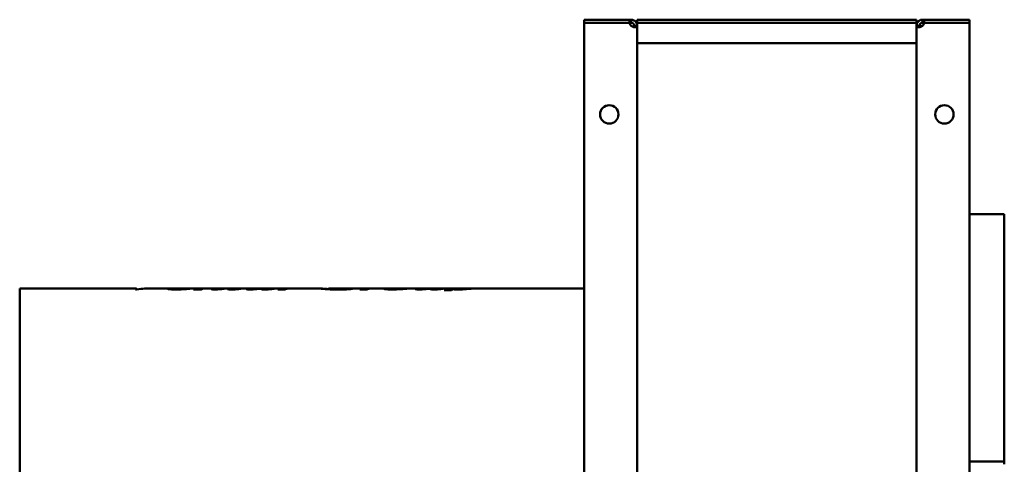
# Model space of a CAD drawing. Header units: millimetres. Extents: x 1066 to 1559, y 677 to 1180.
# Tile 2 of 2: x 1066 to 1559, y 957 to 1180. Entities that reach past the tile are written whole.
import ezdxf

# ---------------------------------------------------------------- set-up
doc = ezdxf.new("R2010")
doc.units = ezdxf.units.MM
doc.header["$LTSCALE"] = 6.25
doc.layers.add('Widoczne (ISO)', color=7, linetype='Continuous', lineweight=50)

msp = doc.modelspace()

# ---------------------------------------------------------------- linework, layer by layer
at = {"layer": 'Widoczne (ISO)'}
for p, q in [((1371.46, 1179.62), (1348.75, 1179.62)), ((1348.75, 1178.12), (1348.75, 1179.62)), ((1371.46, 1179.62), (1372.25, 1179.62)), ((1371.46, 1178.12), (1371.46, 1179.62)), ((1372.25, 1179.62), (1372.25, 1178.75)), ((1375.25, 1179.62), (1375.25, 1178.12)), ((1515.25, 1179.62), (1375.25, 1179.62)), ((1515.25, 1178.12), (1515.25, 1179.62)), ((1518.25, 1179.62), (1519.04, 1179.62)), ((1518.25, 1178.75), (1518.25, 1179.62)), ((1519.04, 1179.62), (1519.04, 1178.12)), ((1541.75, 1179.62), (1519.04, 1179.62)), ((1541.75, 1178.12), (1541.75, 1179.62)), ((1371.46, 1178.12), (1348.75, 1178.12)), ((1371.46, 1178.02), (1348.75, 1178.02)), ((1348.75, 678.23), (1348.75, 1178.02)), ((1372.25, 1178.12), (1371.46, 1178.12)), ((1372.25, 1178.75), (1372.25, 1178.12)), ((1373.75, 1176.49), (1373.75, 1176.62)), ((1373.75, 1176.62), (1374.37, 1176.62)), ((1374.37, 1176.49), (1373.75, 1176.49)), ((1374.37, 1176.62), (1375.25, 1176.62)), ((1375.25, 1176.49), (1374.37, 1176.49)), ((1375.25, 1176.62), (1375.25, 1178.12)), ((1515.25, 1178.12), (1375.25, 1178.12)), ((1375.25, 1176.62), (1375.25, 1176.49)), ((1375.25, 1176.49), (1375.25, 679.76)), ((1515.25, 1176.62), (1515.25, 1178.12)), ((1515.25, 1176.49), (1515.25, 1176.62)), ((1515.25, 1176.62), (1516.13, 1176.62)), ((1515.25, 679.76), (1515.25, 1176.49)), ((1516.13, 1176.49), (1515.25, 1176.49)), ((1516.13, 1176.62), (1516.75, 1176.62)), ((1516.75, 1176.49), (1516.13, 1176.49)), ((1516.75, 1176.62), (1516.75, 1176.49)), ((1516.75, 1176.51), (1517.75, 1176.51)), ((1517.75, 1176.51), (1517.95, 1176.31)), ((1518.25, 1178.12), (1518.25, 1178.75)), ((1519.04, 1178.12), (1518.25, 1178.12)), ((1519.04, 1178.12), (1541.75, 1178.12)), ((1541.75, 1178.02), (1519.04, 1178.02)), ((1541.75, 1178.02), (1541.75, 678.23)), ((1375.25, 1167.78), (1515.25, 1167.78)), ((1541.75, 1082.13), (1559.25, 1082.13)), ((1559.25, 1082.13), (1559.25, 958.13)), ((1065.75, 871.32), (1065.75, 1044.93)), ((1065.75, 1044.93), (1124.1, 1044.93)), ((1124.37, 1044.38), (1123.72, 1044.38)), ((1124.42, 1044.51), (1124.42, 1044.38)), ((1128.26, 1044.85), (1128.26, 1044.77)), ((1128.42, 1044.93), (1131.36, 1044.93)), ((1132.76, 1044.93), (1141.84, 1044.93)), ((1143.73, 1044.76), (1143.73, 1044.38)), ((1143.99, 1044.88), (1143.99, 1044.85)), ((1145.13, 1044.93), (1148.4, 1044.93)), ((1150.58, 1044.73), (1150.58, 1044.67)), ((1151.68, 1044.93), (1155.75, 1044.93)), ((1156.71, 1044.43), (1152.93, 1044.43)), ((1156.22, 1044.9), (1156.22, 1044.43)), ((1158.88, 1044.9), (1158.88, 1044.86)), ((1159.47, 1044.93), (1160.3, 1044.93)), ((1161.37, 1044.93), (1163.95, 1044.93)), ((1164.06, 1044.93), (1164.06, 1044.41)), ((1164.27, 1044.92), (1164.27, 1044.42)), ((1165.51, 1044.64), (1165.51, 1044.47)), ((1167.23, 1044.71), (1167.23, 1044.62)), ((1167.65, 1044.75), (1167.65, 1044.66)), ((1167.73, 1044.93), (1172.12, 1044.93)), ((1172.83, 1044.9), (1172.83, 1044.39)), ((1173.63, 1044.59), (1173.63, 1044.42)), ((1174.58, 1044.58), (1174.58, 1044.48)), ((1175.87, 1044.93), (1181.45, 1044.93)), ((1176.15, 1044.72), (1176.15, 1044.63)), ((1181.53, 1044.93), (1181.53, 1044.39)), ((1181.94, 1044.9), (1181.94, 1044.39)), ((1183.24, 1044.68), (1183.24, 1044.46)), ((1183.34, 1044.66), (1183.34, 1044.47)), ((1185.25, 1044.93), (1188.94, 1044.93)), ((1187.12, 1044.72), (1187.12, 1044.45)), ((1187.85, 1044.86), (1187.85, 1044.4)), ((1188.73, 1044.92), (1188.73, 1044.38)), ((1190.12, 1044.84), (1190.12, 1044.42)), ((1190.56, 1044.62), (1190.56, 1044.44)), ((1191.3, 1044.61), (1191.3, 1044.5)), ((1192.67, 1044.93), (1197.75, 1044.93)), ((1192.72, 1044.73), (1192.72, 1044.65)), ((1198.68, 1044.43), (1195.07, 1044.43)), ((1197.88, 1044.93), (1197.88, 1044.43)), ((1198.16, 1044.91), (1198.16, 1044.43)), ((1199.66, 1044.84), (1199.66, 1044.72)), ((1200.9, 1044.93), (1201.49, 1044.93)), ((1202.44, 1044.93), (1204.31, 1044.93)), ((1205.82, 1044.93), (1216, 1044.93)), ((1220.66, 1044.89), (1220.66, 1044.46)), ((1220.89, 1044.93), (1227.81, 1044.93)), ((1227.23, 1044.53), (1227.23, 1044.39)), ((1228.92, 1044.92), (1234.05, 1044.92)), ((1229.12, 1044.92), (1229.12, 1044.43)), ((1235.21, 1044.93), (1238.87, 1044.93)), ((1239.81, 1044.43), (1236.2, 1044.43)), ((1239.01, 1044.93), (1239.01, 1044.43)), ((1239.29, 1044.91), (1239.29, 1044.43)), ((1240.79, 1044.84), (1240.79, 1044.72)), ((1242.02, 1044.93), (1242.62, 1044.93)), ((1243.56, 1044.93), (1245.43, 1044.93)), ((1246.95, 1044.93), (1249.97, 1044.93)), ((1251.82, 1044.61), (1251.82, 1044.39)), ((1253.61, 1044.93), (1257.84, 1044.93)), ((1258, 1044.9), (1258, 1044.61)), ((1261.64, 1044.93), (1266.25, 1044.93)), ((1266.33, 1044.93), (1266.33, 1044.39)), ((1266.74, 1044.9), (1266.74, 1044.39)), ((1268.05, 1044.68), (1268.05, 1044.46)), ((1268.14, 1044.66), (1268.14, 1044.47)), ((1270.05, 1044.93), (1273.74, 1044.93)), ((1271.92, 1044.72), (1271.92, 1044.45)), ((1272.65, 1044.86), (1272.65, 1044.4)), ((1273.54, 1044.92), (1273.54, 1044.38)), ((1274.93, 1044.84), (1274.93, 1044.42)), ((1275.37, 1044.62), (1275.37, 1044.44)), ((1276.1, 1044.61), (1276.1, 1044.5)), ((1277.48, 1044.93), (1282.03, 1044.93)), ((1277.52, 1044.73), (1277.52, 1044.65)), ((1282.12, 1044.03), (1278.45, 1044.03)), ((1282.51, 1044.9), (1282.51, 1044.22)), ((1283.46, 1044.58), (1283.46, 1044.42)), ((1285.65, 1044.93), (1289.79, 1044.93)), ((1289.79, 1044.93), (1289.79, 1044.58)), ((1293.66, 1044.93), (1348.75, 1044.93)), ((1541.75, 958.13), (1559.25, 958.13)), ((1559.25, 958.13), (1559.25, 956.71))]:
    msp.add_line(p, q, dxfattribs=at)
for centre in [(1361.25, 1132.12), (1529.25, 1132.12)]:
    msp.add_circle(centre, 4.6, dxfattribs=at)
for centre, start, end in [((1373.95, 1178.32), 186.8104, 227.2669), ((1516.55, 1178.32), 312.7331, 353.1896)]:
    msp.add_arc(centre, 2.5, start, end, dxfattribs=at)
for centre, major_axis, ratio, start_param, end_param in [((1124.1, 958.13), (0, -86.8), 0.039062, 3.061091, 3.254178), ((1132.76, 958.13), (0, 86.8), 0.860509, 0, 0.112585), ((1131.36, 958.13), (0, -86.8), 0.859459, 3.132204, 3.183172), ((1128.42, 958.13), (0, 86.8), 0.045455, 0, 0.041579), ((1143.79, 958.13), (-101.9, 0), 0.851852, 4.641396, 4.645736), ((1155.75, 958.13), (0, -86.8), 0.302768, 3.139864, 3.248875), ((1134.46, 958.13), (503.13, 0), 0.172524, 1.523161, 1.527541), ((1159.41, 958.13), (0, 86.8), 0.291045, 0.056657, 0.107282), ((1159.47, 958.13), (0, 86.8), 0.302326, 0, 0.022368), ((1163.95, 958.13), (0, -86.8), 0.317829, 3.137605, 3.21051), ((1167.73, 958.13), (0, 86.8), 0.323684, 0, 0.069484), ((1158.22, 958.13), (-147.56, 0), 0.588235, 4.644604, 4.648377), ((1172.12, 958.13), (0, -86.8), 0.312883, 3.115389, 3.207491), ((1175.87, 958.13), (0, 86.8), 0.309434, 0, 0.073635), ((1166.61, 958.13), (-138.88, 0), 0.625, 4.639886, 4.64366), ((1181.45, 958.13), (0, -86.8), 0.315789, 3.138735, 3.206737), ((1160.99, 958.13), (490.27, 0), 0.177049, 1.523922, 1.528065), ((1185.25, 958.13), (0, 86.8), 0.314845, 0, 0.064955), ((1188.88, 958.13), (0, -86.8), 0.294118, 3.182042, 3.210887), ((1188.94, 958.13), (0, -86.8), 0.307971, 3.097306, 3.149276), ((1080.12, 958.13), (2484.7, 0), 0.034934, 1.525953, 1.52651), ((1192.67, 958.13), (0, 86.8), 0.3, 0, 0.067219), ((1184.19, 958.13), (-128.14, 0), 0.677419, 4.641773, 4.645736), ((1197.75, 958.13), (0, -86.8), 0.287625, 3.136099, 3.248875), ((1179.24, 958.13), (436.9, 0), 0.198675, 1.524035, 1.52748), ((1200.9, 958.13), (0, 86.8), 0.315582, 0, 0.044971), ((1229.59, 958.13), (0, -86.8), 0.283951, 3.176202, 3.237332), ((1234.05, 958.13), (0, 86.8), 0.290411, 0.028771, 0.097631), ((1238.87, 958.13), (0, -86.8), 0.287625, 3.136099, 3.248875), ((1220.37, 958.13), (436.9, 0), 0.198675, 1.524035, 1.52748), ((1242.02, 958.13), (0, 86.8), 0.315582, 0, 0.044971), ((1266.25, 958.13), (0, -86.8), 0.315789, 3.138735, 3.206737), ((1245.8, 958.13), (490.27, 0), 0.177049, 1.523922, 1.528065), ((1270.05, 958.13), (0, 86.8), 0.314845, 0, 0.064955), ((1273.69, 958.13), (0, -86.8), 0.294118, 3.182042, 3.210887), ((1273.74, 958.13), (0, -86.8), 0.307971, 3.097306, 3.149276), ((1164.92, 958.13), (2484.7, 0), 0.034934, 1.525953, 1.52651), ((1277.48, 958.13), (0, 86.8), 0.3, 0, 0.067219), ((1268.99, 958.13), (-128.14, 0), 0.677419, 4.641773, 4.645736), ((1275.31, 1047.24), (5.27, -0.59), 0.710152, 5.429063, 5.453243), ((1282.03, 958.13), (0, -86.8), 0.28722, 3.138358, 3.281693), ((1285.72, 958.13), (0, 86.8), 0.290123, 0.105578, 0.136299), ((1259.35, 958.13), (527.62, 0), 0.164516, 1.523143, 1.526895), ((1285.65, 958.13), (0, 86.8), 0.282908, 0, 0.08969)]:
    msp.add_ellipse(centre, major_axis=major_axis, ratio=ratio, start_param=start_param, end_param=end_param, dxfattribs=at)
for points, knots in [([(1372.25, 1179.62), (1372.42, 1179.62), (1372.66, 1179.61), (1373.19, 1179.49), (1373.42, 1179.4), (1373.93, 1179.13), (1374.2, 1178.93), (1374.66, 1178.45), (1374.84, 1178.17), (1375.07, 1177.67), (1375.14, 1177.46), (1375.23, 1177.03), (1375.25, 1176.83), (1375.25, 1176.62)], [-0.519596, -0.519596, -0.519596, -0.519596, -0.422419, -0.422419, -0.3440019, -0.3440019, -0.2435758, -0.2435758, -0.1431007, -0.1431007, -0.0728206, -0.0728206, 0, 0, 0, 0]), ([(1515.25, 1176.62), (1515.25, 1176.8), (1515.26, 1177.03), (1515.39, 1177.56), (1515.48, 1177.79), (1515.75, 1178.31), (1515.95, 1178.58), (1516.43, 1179.03), (1516.7, 1179.22), (1517.2, 1179.45), (1517.42, 1179.51), (1517.84, 1179.61), (1518.05, 1179.62), (1518.25, 1179.62)], [0, 0, 0, 0, 0.0618346, 0.0618346, 0.1117322, 0.1117322, 0.1756342, 0.1756342, 0.2395675, 0.2395675, 0.2842873, 0.2842873, 0.3306237, 0.3306237, 0.3306237, 0.3306237]), ([(1373.75, 1176.62), (1373.75, 1176.67), (1373.75, 1176.71), (1373.74, 1176.8), (1373.74, 1176.84), (1373.71, 1176.96), (1373.69, 1177.05), (1373.63, 1177.21), (1373.61, 1177.27), (1373.52, 1177.43), (1373.45, 1177.53), (1373.29, 1177.72), (1373.19, 1177.8), (1372.99, 1177.94), (1372.88, 1177.99), (1372.72, 1178.05), (1372.68, 1178.06), (1372.57, 1178.09), (1372.5, 1178.1), (1372.41, 1178.12), (1372.38, 1178.12), (1372.31, 1178.12), (1372.28, 1178.12), (1372.25, 1178.12)], [0, 0, 0, 0, 0.0200647, 0.0200647, 0.0392144, 0.0392144, 0.0683087, 0.0683087, 0.0842739, 0.0842739, 0.1127938, 0.1127938, 0.1408772, 0.1408772, 0.1711622, 0.1711622, 0.183544, 0.183544, 0.2033308, 0.2033308, 0.2141941, 0.2141941, 0.2254495, 0.2254495, 0.2254495, 0.2254495]), ([(1375.25, 1176.49), (1375.25, 1176.37), (1375.24, 1176.24), (1375.11, 1176.03), (1375.02, 1175.96), (1374.75, 1175.84), (1374.55, 1175.82), (1374.07, 1175.83), (1373.8, 1175.87), (1373.3, 1175.99), (1373.08, 1176.06), (1372.66, 1176.24), (1372.45, 1176.35), (1372.25, 1176.49)], [0, 0, 0, 0, 0.0618346, 0.0618346, 0.1117322, 0.1117322, 0.1756342, 0.1756342, 0.2395675, 0.2395675, 0.2842873, 0.2842873, 0.3306237, 0.3306237, 0.3306237, 0.3306237]), ([(1373.59, 1175.92), (1373.62, 1175.94), (1373.64, 1175.97), (1373.67, 1176.03), (1373.69, 1176.06), (1373.72, 1176.14), (1373.73, 1176.2), (1373.74, 1176.3), (1373.75, 1176.33), (1373.75, 1176.41), (1373.75, 1176.45), (1373.75, 1176.49)], [-0.09076928, -0.09076928, -0.09076928, -0.09076928, -0.07202298, -0.07202298, -0.05559608, -0.05559608, -0.02934488, -0.02934488, -0.01493261, -0.01493261, 0, 0, 0, 0]), ([(1518.25, 1176.49), (1518.08, 1176.37), (1517.84, 1176.24), (1517.31, 1176.03), (1517.08, 1175.96), (1516.57, 1175.84), (1516.3, 1175.82), (1515.84, 1175.83), (1515.66, 1175.87), (1515.43, 1175.99), (1515.36, 1176.06), (1515.27, 1176.24), (1515.25, 1176.35), (1515.25, 1176.49)], [-0.519596, -0.519596, -0.519596, -0.519596, -0.422419, -0.422419, -0.3440019, -0.3440019, -0.2435758, -0.2435758, -0.1431007, -0.1431007, -0.0728206, -0.0728206, 0, 0, 0, 0]), ([(1518.25, 1178.12), (1518.21, 1178.12), (1518.17, 1178.12), (1518.08, 1178.12), (1518.03, 1178.11), (1517.92, 1178.09), (1517.83, 1178.07), (1517.67, 1178.01), (1517.61, 1177.98), (1517.45, 1177.9), (1517.34, 1177.83), (1517.16, 1177.66), (1517.08, 1177.57), (1516.94, 1177.36), (1516.88, 1177.25), (1516.83, 1177.1), (1516.81, 1177.06), (1516.78, 1176.95), (1516.77, 1176.88), (1516.76, 1176.78), (1516.75, 1176.75), (1516.75, 1176.69), (1516.75, 1176.66), (1516.75, 1176.62)], [-0.299104, -0.299104, -0.299104, -0.299104, -0.2724841, -0.2724841, -0.2470782, -0.2470782, -0.2084788, -0.2084788, -0.1872978, -0.1872978, -0.1494604, -0.1494604, -0.1122022, -0.1122022, -0.072023, -0.072023, -0.0555961, -0.0555961, -0.0293449, -0.0293449, -0.0149326, -0.0149326, 0, 0, 0, 0]), ([(1516.75, 1176.49), (1516.75, 1176.43), (1516.75, 1176.38), (1516.76, 1176.28), (1516.76, 1176.24), (1516.79, 1176.13), (1516.81, 1176.06), (1516.86, 1175.97), (1516.88, 1175.94), (1516.91, 1175.92)], [0, 0, 0, 0, 0.02006472, 0.02006472, 0.03921439, 0.03921439, 0.06830871, 0.06830871, 0.08159063, 0.08159063, 0.08159063, 0.08159063]), ([(1124.37, 1044.65), (1124.38, 1044.62), (1124.39, 1044.59), (1124.41, 1044.54), (1124.42, 1044.51), (1124.42, 1044.51)], [0, 0, 0, 0, 0.0921669, 0.0921669, 0.1939634, 0.1939634, 0.1939634, 0.1939634]), ([(1139.81, 1044.73), (1139.81, 1044.78), (1139.9, 1044.82), (1140.36, 1044.9), (1140.89, 1044.92), (1142.03, 1044.93), (1142.98, 1044.92), (1144.16, 1044.9), (1144.18, 1044.9), (1144.19, 1044.89)], [0, 0, 0, 0, 0.206848, 0.206848, 0.588167, 0.588167, 1.292124, 1.292124, 1.302606, 1.302606, 1.302606, 1.302606]), ([(1144.16, 1044.38), (1143.66, 1044.38), (1143.14, 1044.39), (1142.26, 1044.41), (1141.87, 1044.42), (1141.23, 1044.46), (1140.98, 1044.48), (1140.74, 1044.51), (1140.68, 1044.52), (1140.35, 1044.56), (1140.15, 1044.6), (1139.87, 1044.67), (1139.81, 1044.7), (1139.81, 1044.73)], [0, 0, 0, 0, 0.1503764, 0.1503764, 0.2697461, 0.2697461, 0.3687052, 0.3687052, 0.3839883, 0.3839883, 0.4400448, 0.4400448, 0.4977153, 0.4977153, 0.4977153, 0.4977153]), ([(1143.86, 1044.85), (1143.83, 1044.83), (1143.8, 1044.82), (1143.75, 1044.79), (1143.73, 1044.78), (1143.73, 1044.76)], [0, 0, 0, 0, 0.0787892, 0.0787892, 0.1568982, 0.1568982, 0.1568982, 0.1568982]), ([(1143.73, 1044.76), (1143.73, 1044.75), (1143.76, 1044.73), (1143.87, 1044.7), (1143.95, 1044.68), (1144.23, 1044.65), (1144.43, 1044.63), (1144.8, 1044.61), (1145.02, 1044.59), (1145.53, 1044.58), (1145.81, 1044.58), (1146.09, 1044.58)], [0, 0, 0, 0, 0.0739516, 0.0739516, 0.141423, 0.141423, 0.2420475, 0.2420475, 0.365552, 0.365552, 0.5002933, 0.5002933, 0.5002933, 0.5002933]), ([(1146.76, 1044.86), (1146.3, 1044.86), (1145.79, 1044.85), (1144.84, 1044.85), (1144.34, 1044.85), (1143.86, 1044.85)], [0, 0, 0, 0, 0.1431136, 0.1431136, 0.2880009, 0.2880009, 0.2880009, 0.2880009]), ([(1145.13, 1044.93), (1145.11, 1044.93), (1145.08, 1044.93), (1144.63, 1044.93), (1144.28, 1044.91), (1143.99, 1044.88)], [-0.3173232, -0.3173232, -0.3173232, -0.3173232, -0.3024444, -0.3024444, 0, 0, 0, 0]), ([(1149.11, 1044.89), (1149.09, 1044.9), (1149.02, 1044.91), (1148.74, 1044.93), (1148.48, 1044.93), (1147.83, 1044.92), (1147.3, 1044.91), (1146.66, 1044.9), (1146.48, 1044.9), (1145.96, 1044.89), (1145.37, 1044.88), (1143.99, 1044.88)], [0.015362, 0.015362, 0.015362, 0.015362, 0.132229, 0.132229, 0.312453, 0.312453, 0.854252, 0.854252, 1.062679, 1.062679, 1.407151, 1.407151, 1.407151, 1.407151]), ([(1151.02, 1044.71), (1150.29, 1044.65), (1149.44, 1044.58), (1148.03, 1044.49), (1147.37, 1044.45), (1145.74, 1044.39), (1144.96, 1044.38), (1144.16, 1044.38)], [0, 0, 0, 0, 0.3319968, 0.3319968, 0.5112045, 0.5112045, 0.6708244, 0.6708244, 0.6708244, 0.6708244]), ([(1146.09, 1044.58), (1146.66, 1044.58), (1147.22, 1044.59), (1148.35, 1044.62), (1149.21, 1044.66), (1150.58, 1044.73)], [0, 0, 0, 0, 0.1728848, 0.1728848, 0.3570611, 0.3570611, 0.3570611, 0.3570611]), ([(1151.68, 1044.93), (1151.36, 1044.93), (1150.98, 1044.92), (1150.32, 1044.91), (1149.8, 1044.9), (1148.58, 1044.89), (1148.24, 1044.88), (1147.51, 1044.87), (1147.14, 1044.87), (1146.76, 1044.86)], [0.0255539, 0.0255539, 0.0255539, 0.0255539, 0.2030419, 0.2030419, 0.2955972, 0.2955972, 0.3311727, 0.3311727, 0.3679424, 0.3679424, 0.3679424, 0.3679424]), ([(1155.79, 1044.93), (1155.89, 1044.93), (1155.98, 1044.92), (1156.14, 1044.91), (1156.21, 1044.91), (1156.22, 1044.9)], [0, 0, 0, 0, 0.1025666, 0.1025666, 0.2027243, 0.2027243, 0.2027243, 0.2027243]), ([(1161.37, 1044.93), (1160.84, 1044.93), (1160.34, 1044.92), (1159.19, 1044.89), (1158.55, 1044.85), (1157.98, 1044.79)], [0.1280348, 0.1280348, 0.1280348, 0.1280348, 0.3605719, 0.3605719, 0.7213053, 0.7213053, 0.7213053, 0.7213053]), ([(1158.88, 1044.9), (1159.33, 1044.92), (1159.81, 1044.93), (1160.44, 1044.93), (1160.62, 1044.93), (1160.8, 1044.92)], [0, 0, 0, 0, 0.2354542, 0.2354542, 0.3211593, 0.3211593, 0.3211593, 0.3211593]), ([(1161.67, 1044.57), (1161.67, 1044.6), (1161.73, 1044.63), (1161.87, 1044.68), (1161.96, 1044.7), (1162.05, 1044.72)], [0, 0, 0, 0, 0.0851688, 0.0851688, 0.165695, 0.165695, 0.165695, 0.165695]), ([(1163.63, 1044.41), (1163.43, 1044.41), (1163.22, 1044.41), (1162.85, 1044.42), (1162.68, 1044.42), (1162.29, 1044.45), (1162.13, 1044.46), (1161.91, 1044.49), (1161.82, 1044.51), (1161.7, 1044.54), (1161.67, 1044.56), (1161.67, 1044.57)], [0, 0, 0, 0, 0.0611432, 0.0611432, 0.1147089, 0.1147089, 0.1950434, 0.1950434, 0.2801315, 0.2801315, 0.3670776, 0.3670776, 0.3670776, 0.3670776]), ([(1168.21, 1044.73), (1167.69, 1044.67), (1167.06, 1044.59), (1165.94, 1044.5), (1165.5, 1044.46), (1164.81, 1044.43), (1164.58, 1044.42), (1164.11, 1044.41), (1163.87, 1044.41), (1163.63, 1044.41)], [0, 0, 0, 0, 0.3001214, 0.3001214, 0.4568126, 0.4568126, 0.529546, 0.529546, 0.6009431, 0.6009431, 0.6009431, 0.6009431]), ([(1164.06, 1044.93), (1164.11, 1044.93), (1164.16, 1044.92), (1164.24, 1044.92), (1164.27, 1044.92), (1164.27, 1044.92)], [0, 0, 0, 0, 0.04745141, 0.04745141, 0.0944612, 0.0944612, 0.0944612, 0.0944612]), ([(1164.27, 1044.84), (1164.46, 1044.84), (1164.67, 1044.83), (1165.32, 1044.82), (1165.76, 1044.82), (1166.2, 1044.82)], [0.2748085, 0.2748085, 0.2748085, 0.2748085, 0.30479196, 0.30479196, 0.35923996, 0.35923996, 0.35923996, 0.35923996]), ([(1165.78, 1044.72), (1165.72, 1044.71), (1165.66, 1044.69), (1165.56, 1044.66), (1165.51, 1044.65), (1165.51, 1044.64)], [0, 0, 0, 0, 0.054258, 0.054258, 0.1233505, 0.1233505, 0.1233505, 0.1233505]), ([(1165.51, 1044.64), (1165.51, 1044.63), (1165.52, 1044.63), (1165.55, 1044.62), (1165.58, 1044.62), (1165.63, 1044.61), (1165.67, 1044.61), (1165.75, 1044.61), (1165.77, 1044.61), (1165.81, 1044.6), (1165.84, 1044.6), (1165.86, 1044.6)], [0, 0, 0, 0, 0.01300962, 0.01300962, 0.02659946, 0.02659946, 0.0378099, 0.0378099, 0.04177376, 0.04177376, 0.04545296, 0.04545296, 0.04545296, 0.04545296]), ([(1165.86, 1044.6), (1165.9, 1044.6), (1165.95, 1044.6), (1165.99, 1044.61), (1166.05, 1044.61), (1166.11, 1044.61), (1166.17, 1044.61)], [0, 0, 0, 0, 0.01354484, 0.01354484, 0.01354484, 0.03425033, 0.03425033, 0.03425033, 0.03425033]), ([(1166.17, 1044.61), (1166.35, 1044.63), (1166.53, 1044.64), (1166.69, 1044.66), (1166.88, 1044.67), (1167.06, 1044.69), (1167.23, 1044.71)], [0, 0, 0, 0, 0.0724889, 0.0724889, 0.0724889, 0.1594079, 0.1594079, 0.1594079, 0.1594079]), ([(1167.23, 1044.71), (1167.28, 1044.71), (1167.35, 1044.72), (1167.4, 1044.73), (1167.48, 1044.73), (1167.57, 1044.74), (1167.65, 1044.75)], [0, 0, 0, 0, 0.02848655, 0.02848655, 0.02848655, 0.07118667, 0.07118667, 0.07118667, 0.07118667]), ([(1169.93, 1044.57), (1169.93, 1044.6), (1169.98, 1044.63), (1170.13, 1044.69), (1170.23, 1044.71), (1170.33, 1044.74)], [0, 0, 0, 0, 0.1094108, 0.1094108, 0.2204398, 0.2204398, 0.2204398, 0.2204398]), ([(1172.03, 1044.38), (1171.8, 1044.38), (1171.57, 1044.38), (1171.14, 1044.4), (1170.96, 1044.4), (1170.54, 1044.43), (1170.38, 1044.45), (1170.16, 1044.48), (1170.07, 1044.49), (1169.95, 1044.53), (1169.93, 1044.55), (1169.93, 1044.57)], [0, 0, 0, 0, 0.0695257, 0.0695257, 0.1296942, 0.1296942, 0.2140129, 0.2140129, 0.3062072, 0.3062072, 0.4022835, 0.4022835, 0.4022835, 0.4022835]), ([(1176.67, 1044.7), (1176.33, 1044.65), (1175.92, 1044.6), (1175.15, 1044.53), (1174.7, 1044.49), (1173.72, 1044.43), (1173.38, 1044.41), (1172.71, 1044.39), (1172.37, 1044.38), (1172.03, 1044.38)], [0, 0, 0, 0, 0.2099443, 0.2099443, 0.3388096, 0.3388096, 0.3998191, 0.3998191, 0.4571789, 0.4571789, 0.4571789, 0.4571789]), ([(1172.83, 1044.83), (1173.08, 1044.82), (1173.32, 1044.82), (1173.82, 1044.8), (1174.08, 1044.79), (1174.33, 1044.78)], [0.1746208, 0.1746208, 0.1746208, 0.1746208, 0.2576361, 0.2576361, 0.3488313, 0.3488313, 0.3488313, 0.3488313]), ([(1173.9, 1044.69), (1173.83, 1044.68), (1173.77, 1044.66), (1173.67, 1044.63), (1173.63, 1044.61), (1173.63, 1044.59)], [0, 0, 0, 0, 0.0614954, 0.0614954, 0.1270413, 0.1270413, 0.1270413, 0.1270413]), ([(1173.63, 1044.59), (1173.63, 1044.59), (1173.64, 1044.59), (1173.65, 1044.58), (1173.66, 1044.58), (1173.69, 1044.58), (1173.72, 1044.57), (1173.78, 1044.57), (1173.83, 1044.56), (1173.95, 1044.56), (1174, 1044.56), (1174.06, 1044.56)], [0, 0, 0, 0, 0.00717902, 0.00717902, 0.01424541, 0.01424541, 0.02882149, 0.02882149, 0.0381362, 0.0381362, 0.04503017, 0.04503017, 0.04503017, 0.04503017]), ([(1174.06, 1044.56), (1174.15, 1044.56), (1174.23, 1044.56), (1174.31, 1044.56), (1174.41, 1044.57), (1174.5, 1044.57), (1174.58, 1044.58)], [0, 0, 0, 0, 0.02582603, 0.02582603, 0.02582603, 0.0577951, 0.0577951, 0.0577951, 0.0577951]), ([(1174.58, 1044.58), (1174.89, 1044.6), (1175.18, 1044.63), (1175.68, 1044.68), (1175.93, 1044.7), (1176.15, 1044.72)], [0, 0, 0, 0, 0.115402, 0.115402, 0.2337071, 0.2337071, 0.2337071, 0.2337071]), ([(1179.24, 1044.59), (1179.24, 1044.62), (1179.3, 1044.65), (1179.45, 1044.7), (1179.56, 1044.72), (1179.66, 1044.74)], [0, 0, 0, 0, 0.1007517, 0.1007517, 0.2037417, 0.2037417, 0.2037417, 0.2037417]), ([(1181.15, 1044.38), (1180.95, 1044.38), (1180.75, 1044.39), (1180.37, 1044.4), (1180.2, 1044.41), (1179.91, 1044.43), (1179.71, 1044.45), (1179.44, 1044.5), (1179.36, 1044.51), (1179.26, 1044.55), (1179.24, 1044.57), (1179.24, 1044.59)], [0, 0, 0, 0, 0.0604787, 0.0604787, 0.1194683, 0.1194683, 0.1706015, 0.1706015, 0.2025574, 0.2025574, 0.2364313, 0.2364313, 0.2364313, 0.2364313]), ([(1185.09, 1044.62), (1184.32, 1044.55), (1183.55, 1044.48), (1182.75, 1044.43), (1182.42, 1044.41), (1181.72, 1044.39), (1181.44, 1044.38), (1181.15, 1044.38)], [0, 0, 0, 0, 0.3420705, 0.3420705, 0.4066365, 0.4066365, 0.4488203, 0.4488203, 0.4488203, 0.4488203]), ([(1181.53, 1044.93), (1181.62, 1044.93), (1181.71, 1044.92), (1181.87, 1044.91), (1181.94, 1044.9), (1181.94, 1044.9)], [0, 0, 0, 0, 0.0997274, 0.0997274, 0.212981, 0.212981, 0.212981, 0.212981]), ([(1183.47, 1044.74), (1183.42, 1044.73), (1183.36, 1044.72), (1183.27, 1044.7), (1183.24, 1044.68), (1183.24, 1044.68)], [0, 0, 0, 0, 0.0516967, 0.0516967, 0.1072414, 0.1072414, 0.1072414, 0.1072414]), ([(1183.24, 1044.68), (1183.24, 1044.67), (1183.24, 1044.67), (1183.25, 1044.67), (1183.26, 1044.67), (1183.28, 1044.66), (1183.29, 1044.66), (1183.31, 1044.66), (1183.32, 1044.66), (1183.34, 1044.66)], [0, 0, 0, 0, 0.0062983, 0.0062983, 0.01226056, 0.01226056, 0.01817944, 0.01817944, 0.02435346, 0.02435346, 0.02435346, 0.02435346]), ([(1183.34, 1044.66), (1183.38, 1044.66), (1183.42, 1044.65), (1183.47, 1044.65), (1183.52, 1044.65), (1183.57, 1044.65), (1183.62, 1044.65)], [0, 0, 0, 0, 0.01558103, 0.01558103, 0.01558103, 0.0312348, 0.0312348, 0.0312348, 0.0312348]), ([(1183.62, 1044.65), (1183.69, 1044.65), (1183.76, 1044.65), (1183.91, 1044.65), (1183.99, 1044.66), (1184.25, 1044.67), (1184.43, 1044.67), (1184.87, 1044.7), (1185.16, 1044.72), (1185.4, 1044.74)], [0, 0, 0, 0, 0.0215366, 0.0215366, 0.0462168, 0.0462168, 0.1071078, 0.1071078, 0.2159796, 0.2159796, 0.2159796, 0.2159796]), ([(1187.85, 1044.86), (1187.42, 1044.83), (1186.98, 1044.8), (1186.25, 1044.73), (1185.6, 1044.67), (1185.09, 1044.62)], [0, 0, 0, 0, 0.2278878, 0.2278878, 0.3843376, 0.3843376, 0.3843376, 0.3843376]), ([(1185.4, 1044.74), (1186.06, 1044.79), (1186.68, 1044.83), (1187.75, 1044.9), (1188.26, 1044.92), (1188.73, 1044.92)], [0, 0, 0, 0, 0.29682, 0.29682, 0.5974697, 0.5974697, 0.5974697, 0.5974697]), ([(1186.72, 1044.56), (1186.72, 1044.59), (1186.78, 1044.62), (1186.92, 1044.67), (1187.01, 1044.7), (1187.12, 1044.72)], [0, 0, 0, 0, 0.1007377, 0.1007377, 0.2028859, 0.2028859, 0.2028859, 0.2028859]), ([(1188.7, 1044.38), (1188.52, 1044.38), (1188.33, 1044.38), (1187.99, 1044.39), (1187.83, 1044.4), (1187.44, 1044.42), (1187.27, 1044.43), (1187.01, 1044.46), (1186.9, 1044.48), (1186.75, 1044.52), (1186.72, 1044.54), (1186.72, 1044.56)], [0, 0, 0, 0, 0.0554945, 0.0554945, 0.104964, 0.104964, 0.1843689, 0.1843689, 0.2745322, 0.2745322, 0.3694402, 0.3694402, 0.3694402, 0.3694402]), ([(1193.23, 1044.71), (1192.73, 1044.65), (1192.12, 1044.57), (1191, 1044.47), (1190.58, 1044.44), (1189.88, 1044.41), (1189.65, 1044.4), (1189.18, 1044.39), (1188.94, 1044.38), (1188.7, 1044.38)], [0, 0, 0, 0, 0.2989472, 0.2989472, 0.4534129, 0.4534129, 0.5262058, 0.5262058, 0.5985397, 0.5985397, 0.5985397, 0.5985397]), ([(1190.92, 1044.73), (1190.84, 1044.71), (1190.76, 1044.69), (1190.63, 1044.65), (1190.56, 1044.63), (1190.56, 1044.62)], [0, 0, 0, 0, 0.0865198, 0.0865198, 0.1638063, 0.1638063, 0.1638063, 0.1638063]), ([(1190.56, 1044.62), (1190.56, 1044.62), (1190.57, 1044.62), (1190.58, 1044.61), (1190.6, 1044.61), (1190.64, 1044.6), (1190.67, 1044.6), (1190.74, 1044.6), (1190.77, 1044.59), (1190.84, 1044.59), (1190.87, 1044.59), (1190.91, 1044.59)], [0, 0, 0, 0, 0.00803214, 0.00803214, 0.01688801, 0.01688801, 0.03087043, 0.03087043, 0.04004294, 0.04004294, 0.04869171, 0.04869171, 0.04869171, 0.04869171]), ([(1190.91, 1044.59), (1190.96, 1044.59), (1191.02, 1044.59), (1191.07, 1044.59), (1191.16, 1044.6), (1191.23, 1044.6), (1191.3, 1044.61)], [0, 0, 0, 0, 0.01717504, 0.01717504, 0.01717504, 0.04421739, 0.04421739, 0.04421739, 0.04421739]), ([(1191.3, 1044.61), (1191.54, 1044.62), (1191.81, 1044.65), (1192.27, 1044.69), (1192.51, 1044.71), (1192.72, 1044.73)], [0, 0, 0, 0, 0.0926694, 0.0926694, 0.186464, 0.186464, 0.186464, 0.186464]), ([(1197.88, 1044.93), (1197.94, 1044.92), (1198.01, 1044.92), (1198.11, 1044.91), (1198.16, 1044.91), (1198.16, 1044.91)], [0, 0, 0, 0, 0.074086, 0.074086, 0.1439118, 0.1439118, 0.1439118, 0.1439118]), ([(1202.44, 1044.93), (1202.38, 1044.93), (1202.32, 1044.93), (1201.74, 1044.92), (1201.17, 1044.9), (1200.12, 1044.82), (1199.83, 1044.76), (1199.53, 1044.69), (1199.38, 1044.66), (1199.06, 1044.56), (1198.87, 1044.5), (1198.68, 1044.43)], [0.0690979, 0.0690979, 0.0690979, 0.0690979, 0.0772486, 0.0772486, 0.1450445, 0.1450445, 0.2840193, 0.2840193, 0.4136353, 0.4136353, 0.5939696, 0.5939696, 0.5939696, 0.5939696]), ([(1199.66, 1044.84), (1199.93, 1044.87), (1200.21, 1044.89), (1200.8, 1044.92), (1201.12, 1044.93), (1201.6, 1044.93), (1201.76, 1044.93), (1201.92, 1044.92)], [0, 0, 0, 0, 0.1995993, 0.1995993, 0.4227616, 0.4227616, 0.5213763, 0.5213763, 0.5213763, 0.5213763]), ([(1205.06, 1044.93), (1204.96, 1044.93), (1204.87, 1044.93), (1204.69, 1044.93), (1204.61, 1044.93), (1204.45, 1044.93), (1204.37, 1044.93), (1204.31, 1044.93)], [0, 0, 0, 0, 0.02841213, 0.02841213, 0.05529826, 0.05529826, 0.08767502, 0.08767502, 0.08767502, 0.08767502]), ([(1205.82, 1044.93), (1205.76, 1044.93), (1205.69, 1044.93), (1205.53, 1044.93), (1205.44, 1044.93), (1205.25, 1044.93), (1205.15, 1044.93), (1205.06, 1044.93)], [0.03134163, 0.03134163, 0.03134163, 0.03134163, 0.05942906, 0.05942906, 0.08992434, 0.08992434, 0.11924155, 0.11924155, 0.11924155, 0.11924155]), ([(1215.96, 1044.92), (1215.96, 1044.93), (1216.03, 1044.93), (1216.41, 1044.9), (1216.78, 1044.87), (1217.73, 1044.78), (1218.27, 1044.74), (1219.43, 1044.64), (1220.03, 1044.6), (1220.66, 1044.55)], [0, 0, 0, 0, 0.241552, 0.241552, 0.556367, 0.556367, 0.829109, 0.829109, 1.069394, 1.069394, 1.069394, 1.069394]), ([(1224.93, 1044.38), (1223.79, 1044.38), (1222.63, 1044.39), (1220.38, 1044.47), (1219.57, 1044.52), (1218, 1044.64), (1217.38, 1044.71), (1216.6, 1044.8), (1216.3, 1044.85), (1216.01, 1044.9), (1215.96, 1044.91), (1215.96, 1044.92)], [0, 0, 0, 0, 0.341402, 0.341402, 0.707936, 0.707936, 1.326019, 1.326019, 2.132672, 2.132672, 2.697165, 2.697165, 2.697165, 2.697165]), ([(1220.89, 1044.93), (1220.87, 1044.93), (1220.85, 1044.93), (1220.78, 1044.92), (1220.73, 1044.92), (1220.68, 1044.91), (1220.66, 1044.9), (1220.66, 1044.89)], [1.2404215, 1.2404215, 1.2404215, 1.2404215, 1.263603, 1.263603, 1.3360056, 1.3360056, 1.4092729, 1.4092729, 1.4092729, 1.4092729]), ([(1220.66, 1044.89), (1220.66, 1044.86), (1220.76, 1044.82), (1221.22, 1044.73), (1221.49, 1044.69), (1222.13, 1044.62), (1222.56, 1044.58), (1223.44, 1044.53), (1223.78, 1044.51), (1224.52, 1044.49), (1224.91, 1044.49), (1225.3, 1044.49)], [0, 0, 0, 0, 0.2682941, 0.2682941, 0.4536172, 0.4536172, 0.5772674, 0.5772674, 0.6465319, 0.6465319, 0.718709, 0.718709, 0.718709, 0.718709]), ([(1231.59, 1044.51), (1230.61, 1044.47), (1229.59, 1044.44), (1228.55, 1044.42), (1227.35, 1044.39), (1226.14, 1044.38), (1224.93, 1044.38)], [0, 0, 0, 0, 0.3199108, 0.3199108, 0.3199108, 0.6856023, 0.6856023, 0.6856023, 0.6856023]), ([(1225.3, 1044.49), (1225.63, 1044.49), (1225.97, 1044.49), (1226.6, 1044.51), (1226.92, 1044.52), (1227.23, 1044.53)], [0, 0, 0, 0, 0.098012, 0.098012, 0.1966235, 0.1966235, 0.1966235, 0.1966235]), ([(1229.12, 1044.92), (1229.12, 1044.92), (1229.11, 1044.92), (1229.03, 1044.92), (1228.97, 1044.92), (1228.8, 1044.93), (1228.69, 1044.93), (1228.45, 1044.93), (1228.24, 1044.93), (1227.96, 1044.93), (1227.88, 1044.93), (1227.81, 1044.93)], [0, 0, 0, 0, 0.0377117, 0.0377117, 0.0749106, 0.0749106, 0.1219189, 0.1219189, 0.2342757, 0.2342757, 0.2746164, 0.2746164, 0.2746164, 0.2746164]), ([(1228.73, 1044.87), (1228.82, 1044.89), (1228.92, 1044.9), (1229.07, 1044.91), (1229.12, 1044.91), (1229.12, 1044.92)], [0, 0, 0, 0, 0.0960529, 0.0960529, 0.1906413, 0.1906413, 0.1906413, 0.1906413]), ([(1233.78, 1044.92), (1233.71, 1044.92), (1233.61, 1044.92), (1233.46, 1044.9), (1233.39, 1044.9), (1233.32, 1044.89)], [0, 0, 0, 0, 0.04989034, 0.04989034, 0.09361716, 0.09361716, 0.09361716, 0.09361716]), ([(1235.21, 1044.93), (1235.1, 1044.93), (1234.99, 1044.93), (1234.65, 1044.93), (1234.46, 1044.93), (1234.18, 1044.93), (1234.08, 1044.92), (1233.92, 1044.92), (1233.84, 1044.92), (1233.78, 1044.92)], [0.0450522, 0.0450522, 0.0450522, 0.0450522, 0.0773115, 0.0773115, 0.1495197, 0.1495197, 0.1917305, 0.1917305, 0.2360307, 0.2360307, 0.2360307, 0.2360307]), ([(1239.01, 1044.93), (1239.07, 1044.92), (1239.13, 1044.92), (1239.23, 1044.91), (1239.29, 1044.91), (1239.29, 1044.91)], [0, 0, 0, 0, 0.074086, 0.074086, 0.1439118, 0.1439118, 0.1439118, 0.1439118]), ([(1243.56, 1044.93), (1243.51, 1044.93), (1243.45, 1044.93), (1242.87, 1044.92), (1242.3, 1044.9), (1241.25, 1044.82), (1240.96, 1044.76), (1240.66, 1044.69), (1240.51, 1044.66), (1240.18, 1044.56), (1239.99, 1044.5), (1239.81, 1044.43)], [0.0690979, 0.0690979, 0.0690979, 0.0690979, 0.0772486, 0.0772486, 0.1450445, 0.1450445, 0.2840193, 0.2840193, 0.4136353, 0.4136353, 0.5939696, 0.5939696, 0.5939696, 0.5939696]), ([(1240.79, 1044.84), (1241.06, 1044.87), (1241.33, 1044.89), (1241.93, 1044.92), (1242.25, 1044.93), (1242.73, 1044.93), (1242.89, 1044.93), (1243.05, 1044.92)], [0, 0, 0, 0, 0.1995993, 0.1995993, 0.4227616, 0.4227616, 0.5213763, 0.5213763, 0.5213763, 0.5213763]), ([(1246.18, 1044.93), (1246.09, 1044.93), (1246, 1044.93), (1245.82, 1044.93), (1245.74, 1044.93), (1245.57, 1044.93), (1245.5, 1044.93), (1245.43, 1044.93)], [0, 0, 0, 0, 0.02841213, 0.02841213, 0.05529826, 0.05529826, 0.08767502, 0.08767502, 0.08767502, 0.08767502]), ([(1246.95, 1044.93), (1246.89, 1044.93), (1246.82, 1044.93), (1246.66, 1044.93), (1246.57, 1044.93), (1246.38, 1044.93), (1246.28, 1044.93), (1246.18, 1044.93)], [0.03134163, 0.03134163, 0.03134163, 0.03134163, 0.05942906, 0.05942906, 0.08992434, 0.08992434, 0.11924155, 0.11924155, 0.11924155, 0.11924155]), ([(1248.18, 1044.75), (1248.18, 1044.8), (1248.29, 1044.84), (1248.82, 1044.91), (1249.29, 1044.92), (1250.55, 1044.93), (1251.62, 1044.91), (1252.47, 1044.89), (1252.53, 1044.89), (1252.6, 1044.88)], [0, 0, 0, 0, 0.257913, 0.257913, 0.598324, 0.598324, 1.586944, 1.586944, 1.664905, 1.664905, 1.664905, 1.664905]), ([(1252.39, 1044.38), (1251.94, 1044.38), (1251.48, 1044.39), (1250.66, 1044.41), (1250.3, 1044.43), (1249.8, 1044.46), (1249.41, 1044.49), (1248.74, 1044.57), (1248.53, 1044.61), (1248.24, 1044.68), (1248.18, 1044.72), (1248.18, 1044.75)], [0, 0, 0, 0, 0.1359658, 0.1359658, 0.2536361, 0.2536361, 0.3168852, 0.3168852, 0.3620808, 0.3620808, 0.4094559, 0.4094559, 0.4094559, 0.4094559]), ([(1253.61, 1044.92), (1253.34, 1044.92), (1253.12, 1044.92), (1252.48, 1044.89), (1252.08, 1044.83), (1251.85, 1044.7), (1251.82, 1044.66), (1251.82, 1044.61)], [-0.7112009, -0.7112009, -0.7112009, -0.7112009, -0.5844821, -0.5844821, -0.1505369, -0.1505369, 0, 0, 0, 0]), ([(1251.82, 1044.61), (1251.82, 1044.6), (1251.83, 1044.59), (1251.89, 1044.57), (1251.93, 1044.56), (1252.08, 1044.53), (1252.22, 1044.51), (1252.46, 1044.49), (1252.6, 1044.48), (1252.9, 1044.47), (1253.05, 1044.47), (1253.21, 1044.47)], [-0.1975316, -0.1975316, -0.1975316, -0.1975316, -0.1702278, -0.1702278, -0.1447313, -0.1447313, -0.0960968, -0.0960968, -0.0476726, -0.0476726, 0, 0, 0, 0]), ([(1261.64, 1044.93), (1261.63, 1044.93), (1261.59, 1044.92), (1261.44, 1044.91), (1261.31, 1044.9), (1260.73, 1044.85), (1260.01, 1044.78), (1258.56, 1044.65), (1258.11, 1044.62), (1256.83, 1044.53), (1255.7, 1044.45), (1253.73, 1044.39), (1253.07, 1044.38), (1252.39, 1044.38)], [0.021562, 0.021562, 0.021562, 0.021562, 0.140928, 0.140928, 0.296457, 0.296457, 0.677454, 0.677454, 0.828472, 0.828472, 1.070505, 1.070505, 1.189569, 1.189569, 1.189569, 1.189569]), ([(1253.21, 1044.47), (1253.4, 1044.47), (1253.58, 1044.47), (1253.76, 1044.48), (1253.94, 1044.48), (1254.1, 1044.49), (1254.24, 1044.5)], [0, 0, 0, 0, 0.0565737, 0.0565737, 0.0565737, 0.1123347, 0.1123347, 0.1123347, 0.1123347]), ([(1258, 1044.9), (1258, 1044.92), (1257.95, 1044.92), (1257.8, 1044.93), (1257.7, 1044.92), (1257.4, 1044.9), (1257.06, 1044.87), (1256.04, 1044.74), (1255.58, 1044.67), (1254.95, 1044.58), (1254.58, 1044.53), (1254.24, 1044.5)], [0, 0, 0, 0, 0.173153, 0.173153, 0.340172, 0.340172, 0.57578, 0.57578, 0.775581, 0.775581, 1.078917, 1.078917, 1.078917, 1.078917]), ([(1258, 1044.82), (1258.15, 1044.82), (1258.31, 1044.82), (1258.81, 1044.83), (1259.15, 1044.83), (1259.71, 1044.84), (1259.93, 1044.85), (1260.52, 1044.87), (1260.83, 1044.88), (1261.19, 1044.9), (1261.35, 1044.91), (1261.47, 1044.91)], [0.0625387, 0.0625387, 0.0625387, 0.0625387, 0.1095482, 0.1095482, 0.218307, 0.218307, 0.297024, 0.297024, 0.4413814, 0.4413814, 0.5143697, 0.5143697, 0.5143697, 0.5143697]), ([(1264.04, 1044.59), (1264.04, 1044.62), (1264.11, 1044.65), (1264.26, 1044.7), (1264.36, 1044.72), (1264.47, 1044.74)], [0, 0, 0, 0, 0.1007517, 0.1007517, 0.2037417, 0.2037417, 0.2037417, 0.2037417]), ([(1265.96, 1044.38), (1265.75, 1044.38), (1265.56, 1044.39), (1265.18, 1044.4), (1265.01, 1044.41), (1264.71, 1044.43), (1264.51, 1044.45), (1264.24, 1044.5), (1264.17, 1044.51), (1264.07, 1044.55), (1264.04, 1044.57), (1264.04, 1044.59)], [0, 0, 0, 0, 0.0604787, 0.0604787, 0.1194683, 0.1194683, 0.1706015, 0.1706015, 0.2025574, 0.2025574, 0.2364313, 0.2364313, 0.2364313, 0.2364313]), ([(1269.89, 1044.62), (1269.13, 1044.55), (1268.35, 1044.48), (1267.55, 1044.43), (1267.22, 1044.41), (1266.53, 1044.39), (1266.24, 1044.38), (1265.96, 1044.38)], [0, 0, 0, 0, 0.3420705, 0.3420705, 0.4066365, 0.4066365, 0.4488203, 0.4488203, 0.4488203, 0.4488203]), ([(1266.33, 1044.93), (1266.42, 1044.93), (1266.51, 1044.92), (1266.67, 1044.91), (1266.74, 1044.9), (1266.74, 1044.9)], [0, 0, 0, 0, 0.0997274, 0.0997274, 0.212981, 0.212981, 0.212981, 0.212981]), ([(1268.28, 1044.74), (1268.22, 1044.73), (1268.17, 1044.72), (1268.08, 1044.7), (1268.05, 1044.68), (1268.05, 1044.68)], [0, 0, 0, 0, 0.0516967, 0.0516967, 0.1072414, 0.1072414, 0.1072414, 0.1072414]), ([(1268.05, 1044.68), (1268.05, 1044.67), (1268.05, 1044.67), (1268.06, 1044.67), (1268.06, 1044.67), (1268.08, 1044.66), (1268.09, 1044.66), (1268.11, 1044.66), (1268.13, 1044.66), (1268.14, 1044.66)], [0, 0, 0, 0, 0.0062983, 0.0062983, 0.01226056, 0.01226056, 0.01817944, 0.01817944, 0.02435346, 0.02435346, 0.02435346, 0.02435346]), ([(1268.14, 1044.66), (1268.18, 1044.66), (1268.22, 1044.65), (1268.27, 1044.65), (1268.32, 1044.65), (1268.37, 1044.65), (1268.42, 1044.65)], [0, 0, 0, 0, 0.01558103, 0.01558103, 0.01558103, 0.0312348, 0.0312348, 0.0312348, 0.0312348]), ([(1268.42, 1044.65), (1268.49, 1044.65), (1268.57, 1044.65), (1268.72, 1044.65), (1268.79, 1044.66), (1269.05, 1044.67), (1269.23, 1044.67), (1269.68, 1044.7), (1269.96, 1044.72), (1270.2, 1044.74)], [0, 0, 0, 0, 0.0215366, 0.0215366, 0.0462168, 0.0462168, 0.1071078, 0.1071078, 0.2159796, 0.2159796, 0.2159796, 0.2159796]), ([(1272.65, 1044.86), (1272.23, 1044.83), (1271.78, 1044.8), (1271.05, 1044.73), (1270.4, 1044.67), (1269.89, 1044.62)], [0, 0, 0, 0, 0.2278878, 0.2278878, 0.3843376, 0.3843376, 0.3843376, 0.3843376]), ([(1270.2, 1044.74), (1270.87, 1044.79), (1271.48, 1044.83), (1272.56, 1044.9), (1273.07, 1044.92), (1273.54, 1044.92)], [0, 0, 0, 0, 0.29682, 0.29682, 0.5974697, 0.5974697, 0.5974697, 0.5974697]), ([(1271.53, 1044.56), (1271.53, 1044.59), (1271.58, 1044.62), (1271.72, 1044.67), (1271.82, 1044.7), (1271.92, 1044.72)], [0, 0, 0, 0, 0.1007377, 0.1007377, 0.2028859, 0.2028859, 0.2028859, 0.2028859]), ([(1273.5, 1044.38), (1273.32, 1044.38), (1273.13, 1044.38), (1272.79, 1044.39), (1272.63, 1044.4), (1272.24, 1044.42), (1272.07, 1044.43), (1271.81, 1044.46), (1271.7, 1044.48), (1271.56, 1044.52), (1271.53, 1044.54), (1271.53, 1044.56)], [0, 0, 0, 0, 0.0554945, 0.0554945, 0.104964, 0.104964, 0.1843689, 0.1843689, 0.2745322, 0.2745322, 0.3694402, 0.3694402, 0.3694402, 0.3694402]), ([(1278.03, 1044.71), (1277.53, 1044.65), (1276.92, 1044.57), (1275.8, 1044.47), (1275.38, 1044.44), (1274.69, 1044.41), (1274.46, 1044.4), (1273.98, 1044.39), (1273.75, 1044.38), (1273.5, 1044.38)], [0, 0, 0, 0, 0.2989472, 0.2989472, 0.4534129, 0.4534129, 0.5262058, 0.5262058, 0.5985397, 0.5985397, 0.5985397, 0.5985397]), ([(1275.73, 1044.73), (1275.65, 1044.71), (1275.56, 1044.69), (1275.43, 1044.65), (1275.37, 1044.63), (1275.37, 1044.62)], [0, 0, 0, 0, 0.0865198, 0.0865198, 0.1638063, 0.1638063, 0.1638063, 0.1638063]), ([(1275.37, 1044.62), (1275.37, 1044.62), (1275.37, 1044.62), (1275.39, 1044.61), (1275.4, 1044.61), (1275.44, 1044.6), (1275.48, 1044.6), (1275.55, 1044.6), (1275.58, 1044.59), (1275.64, 1044.59), (1275.68, 1044.59), (1275.71, 1044.59)], [0, 0, 0, 0, 0.00803214, 0.00803214, 0.01688801, 0.01688801, 0.03087043, 0.03087043, 0.04004294, 0.04004294, 0.04869171, 0.04869171, 0.04869171, 0.04869171]), ([(1275.71, 1044.59), (1275.77, 1044.59), (1275.82, 1044.59), (1275.88, 1044.59), (1275.96, 1044.6), (1276.04, 1044.6), (1276.1, 1044.61)], [0, 0, 0, 0, 0.01717504, 0.01717504, 0.01717504, 0.04421739, 0.04421739, 0.04421739, 0.04421739]), ([(1276.1, 1044.61), (1276.35, 1044.62), (1276.61, 1044.65), (1277.08, 1044.69), (1277.31, 1044.71), (1277.52, 1044.73)], [0, 0, 0, 0, 0.0926694, 0.0926694, 0.186464, 0.186464, 0.186464, 0.186464]), ([(1282.12, 1044.93), (1282.21, 1044.93), (1282.3, 1044.92), (1282.44, 1044.91), (1282.51, 1044.9), (1282.51, 1044.9)], [0, 0, 0, 0, 0.1006517, 0.1006517, 0.198934, 0.198934, 0.198934, 0.198934]), ([(1285.07, 1044.38), (1284.57, 1044.38), (1284.28, 1044.39), (1283.81, 1044.4), (1283.41, 1044.42), (1283.06, 1044.44)], [0, 0, 0, 0, 0.1506956, 0.1506956, 0.4316626, 0.4316626, 0.4316626, 0.4316626]), ([(1283.46, 1044.58), (1283.69, 1044.54), (1283.93, 1044.51), (1284.27, 1044.48), (1284.41, 1044.47), (1284.75, 1044.46), (1284.92, 1044.46), (1285.09, 1044.46)], [-0.2361338, -0.2361338, -0.2361338, -0.2361338, -0.1098058, -0.1098058, -0.0509793, -0.0509793, 0, 0, 0, 0]), ([(1290.74, 1044.66), (1290.01, 1044.59), (1289.17, 1044.52), (1287.73, 1044.44), (1287.22, 1044.42), (1286.16, 1044.39), (1285.62, 1044.38), (1285.07, 1044.38)], [0, 0, 0, 0, 0.3291636, 0.3291636, 0.4930465, 0.4930465, 0.6579307, 0.6579307, 0.6579307, 0.6579307]), ([(1289.79, 1044.93), (1289.79, 1044.93), (1289.72, 1044.92), (1289.47, 1044.89), (1289.21, 1044.85), (1288.17, 1044.7), (1287.39, 1044.61), (1286.47, 1044.52), (1286.25, 1044.5), (1285.96, 1044.48), (1285.79, 1044.47), (1285.42, 1044.46), (1285.25, 1044.46), (1285.09, 1044.46)], [0.0068348, 0.0068348, 0.0068348, 0.0068348, 0.2083132, 0.2083132, 0.4446439, 0.4446439, 0.7520733, 0.7520733, 0.8383636, 0.8383636, 0.8719162, 0.8719162, 0.8960813, 0.8960813, 0.8960813, 0.8960813]), ([(1293.66, 1044.93), (1293.63, 1044.93), (1293.57, 1044.92), (1293.31, 1044.9), (1293.1, 1044.88), (1292.31, 1044.8), (1291.6, 1044.73), (1290.74, 1044.66)], [0.0691008, 0.0691008, 0.0691008, 0.0691008, 0.2285092, 0.2285092, 0.4452759, 0.4452759, 0.8294254, 0.8294254, 0.8294254, 0.8294254]), ([(1290.76, 1044.82), (1291.14, 1044.82), (1291.51, 1044.82), (1292.15, 1044.83), (1292.41, 1044.84), (1292.76, 1044.85), (1292.88, 1044.86), (1292.97, 1044.87)], [0, 0, 0, 0, 0.1128846, 0.1128846, 0.2080414, 0.2080414, 0.2639653, 0.2639653, 0.2639653, 0.2639653])]:
    msp.add_open_spline(points, degree=3, knots=knots, dxfattribs=at)
for points in [[(1166.2, 1044.82), (1166.24, 1044.82), (1166.27, 1044.82), (1166.31, 1044.82)], [(1282.29, 1044.12), (1282.23, 1044.09), (1282.17, 1044.06), (1282.12, 1044.03)], [(1289.79, 1044.82), (1290.11, 1044.82), (1290.43, 1044.82), (1290.76, 1044.82)]]:
    msp.add_open_spline(points, degree=3, dxfattribs=at)

doc.saveas('drawing.dxf')
